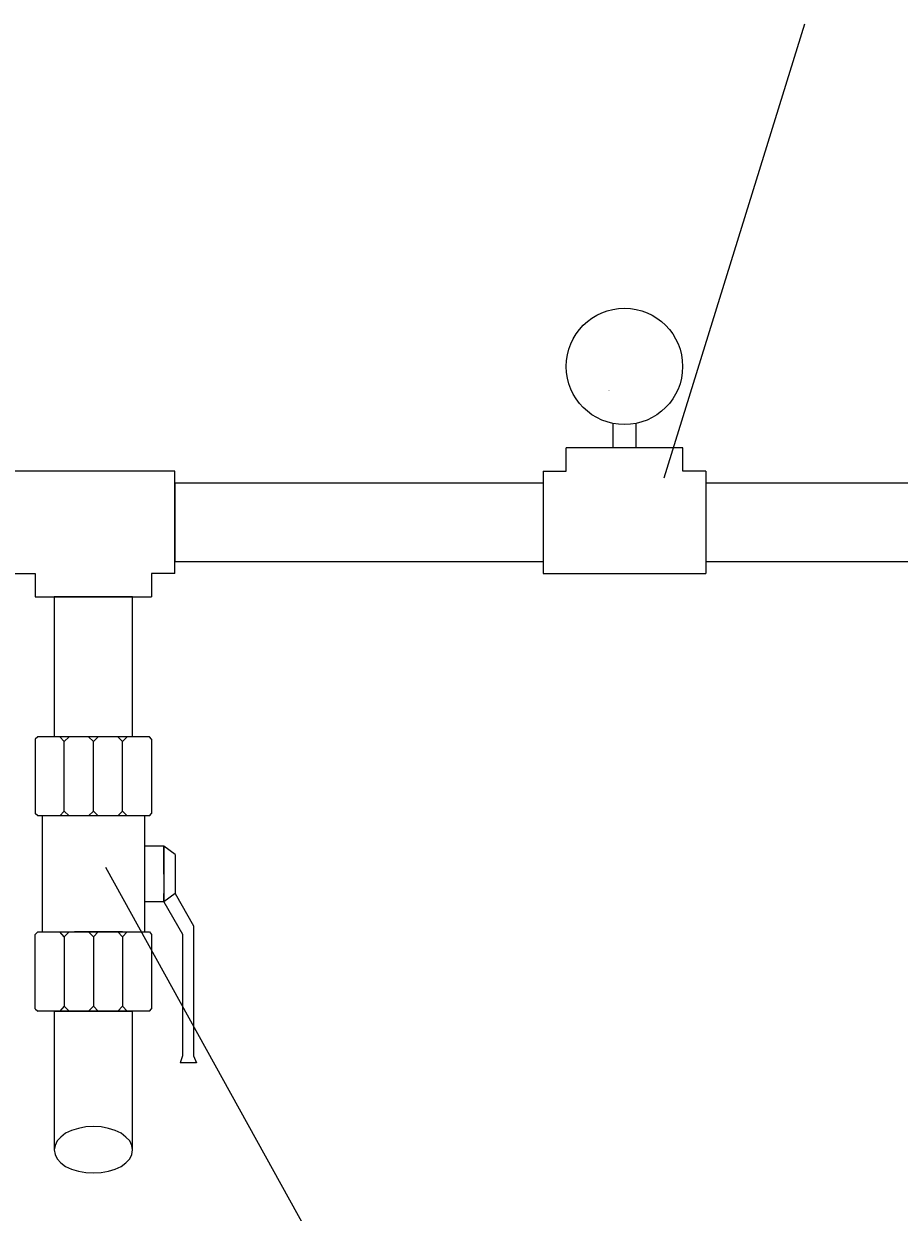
# Model space of a CAD drawing. Header units: millimetres. Extents: x 116 to 15750, y -6945 to 9999.
# Tile 5 of 150: x 5227 to 5497, y -4898 to -4531. Entities that reach past the tile are written whole.
import ezdxf

# ---------------------------------------------------------------- set-up
doc = ezdxf.new("R2010")
doc.units = ezdxf.units.MM
doc.layers.get('0').update_dxf_attribs({"color": 252})
doc.styles.get("Standard").update_dxf_attribs({"font": 'simplex.shx'})

msp = doc.modelspace()

# ---------------------------------------------------------------- linework, layer by layer
at = {"color": 7, "lineweight": 0}
for points in [[(5424.58, -4671.3), (5467.93, -4531.26)], [(5408.77, -4654.52), (5408.77, -4662.05)], [(5415.87, -4654.52), (5415.87, -4662.05)], [(5387.26, -4669.26), (5394.36, -4669.26), (5394.36, -4662.05)], [(5437.38, -4669.26), (5430.28, -4669.26), (5430.28, -4662.05), (5394.36, -4662.05)], [(5273.68, -4669.26), (5223.56, -4669.26)], [(5273.68, -4700.77), (5273.68, -4669.26)], [(5387.26, -4669.26), (5387.26, -4700.77)], [(5437.38, -4669.26), (5437.38, -4700.77)], [(5273.68, -4672.81), (5273.68, -4697.22)], [(5387.26, -4672.91), (5273.68, -4672.91)], [(5387.26, -4672.91), (5387.26, -4697.11)], [(5437.38, -4672.81), (5437.38, -4697.22)], [(5557.63, -4672.91), (5437.38, -4672.91)], [(5437.38, -4672.91), (5437.38, -4697.11)], [(5273.68, -4697.11), (5387.26, -4697.11)], [(5273.68, -4700.77), (5273.68, -4697.22)], [(5437.38, -4697.11), (5557.63, -4697.11)], [(5223.56, -4700.77), (5230.65, -4700.77), (5230.65, -4707.98), (5266.47, -4707.98)], [(5273.68, -4700.77), (5266.47, -4700.77), (5266.47, -4707.98)], [(5387.26, -4700.77), (5437.38, -4700.77)], [(5236.36, -4707.98), (5260.77, -4707.98)], [(5236.46, -4707.98), (5236.46, -4751.11)], [(5260.66, -4707.98), (5236.46, -4707.98)], [(5260.66, -4751.11), (5260.66, -4707.98)], [(5231.41, -4751.11), (5230.65, -4751.86)], [(5230.65, -4751.86), (5230.65, -4774.77)], [(5265.83, -4751.11), (5231.41, -4751.11)], [(5260.77, -4751.11), (5236.36, -4751.11)], [(5239.58, -4752.61), (5238.18, -4751.11)], [(5239.58, -4774.12), (5239.58, -4752.61), (5241.09, -4751.11)], [(5248.62, -4752.61), (5247.11, -4751.11)], [(5248.62, -4774.12), (5248.62, -4752.61), (5250.02, -4751.11)], [(5257.54, -4752.61), (5256.15, -4751.11)], [(5257.54, -4752.61), (5258.94, -4751.11)], [(5257.54, -4774.12), (5257.54, -4752.61)], [(5266.47, -4751.86), (5265.83, -4751.11)], [(5266.47, -4751.86), (5266.47, -4774.77)], [(5231.41, -4775.52), (5230.65, -4774.77)], [(5264.32, -4775.52), (5231.41, -4775.52)], [(5232.81, -4775.52), (5232.81, -4811.34)], [(5239.58, -4774.12), (5238.18, -4775.52)], [(5239.58, -4774.12), (5241.09, -4775.52)], [(5248.62, -4774.12), (5247.11, -4775.52)], [(5248.62, -4774.12), (5250.02, -4775.52)], [(5257.54, -4774.12), (5256.15, -4775.52)], [(5257.54, -4774.12), (5258.94, -4775.52)], [(5265.83, -4775.52), (5264.32, -4775.52), (5264.32, -4811.34)], [(5264.32, -4775.52), (5264.32, -4793.49)], [(5265.83, -4775.52), (5266.47, -4774.77)], [(5270.34, -4793.49), (5270.34, -4784.88), (5270.34, -4802.09), (5264.32, -4802.09)], [(5270.34, -4784.88), (5264.32, -4784.88)], [(5270.34, -4784.88), (5270.34, -4787.46)], [(5273.79, -4787.46), (5270.34, -4784.88)], [(5273.79, -4787.46), (5273.79, -4799.51)], [(5252.27, -4791.33), (5425.23, -5103.9)], [(5270.34, -4802.09), (5270.34, -4799.51)], [(5273.79, -4799.51), (5270.34, -4802.09)], [(5273.79, -4799.51), (5279.49, -4809.4)], [(5270.34, -4802.09), (5276.04, -4811.99)], [(5230.65, -4812.09), (5231.41, -4811.34)], [(5230.65, -4835), (5230.65, -4812.09)], [(5231.41, -4811.34), (5265.83, -4811.34)], [(5239.58, -4812.85), (5238.18, -4811.34)], [(5239.58, -4812.85), (5241.09, -4811.34)], [(5254.64, -4811.34), (5242.7, -4811.34)], [(5248.62, -4812.85), (5247.11, -4811.34)], [(5257.54, -4811.34), (5248.62, -4811.34)], [(5248.62, -4812.85), (5250.02, -4811.34)], [(5257.54, -4812.85), (5256.15, -4811.34)], [(5257.54, -4812.85), (5258.94, -4811.34)], [(5265.83, -4811.34), (5266.47, -4812.09)], [(5266.47, -4812.09), (5266.47, -4835)], [(5276.04, -4811.99), (5276.04, -4849.52)], [(5279.49, -4809.4), (5279.49, -4849.52)], [(5239.58, -4812.85), (5239.58, -4834.25), (5241.09, -4835.76)], [(5248.62, -4812.85), (5248.62, -4834.25), (5250.02, -4835.76)], [(5257.54, -4812.85), (5257.54, -4834.25), (5258.94, -4835.76)], [(5230.65, -4835), (5231.41, -4835.76)], [(5257.54, -4835.76), (5231.41, -4835.76)], [(5236.36, -4835.76), (5260.77, -4835.76)], [(5236.46, -4835.76), (5236.46, -4878.56), (5236.79, -4879.96), (5237.43, -4881.25), (5238.51, -4882.54), (5240.01, -4883.62), (5241.84, -4884.48), (5243.99, -4885.12), (5246.25, -4885.55), (5248.62, -4885.66), (5250.98, -4885.55), (5253.24, -4885.12), (5255.29, -4884.48), (5257.11, -4883.62), (5258.62, -4882.54), (5259.8, -4881.25), (5260.45, -4879.96), (5260.66, -4878.56), (5260.45, -4877.17), (5259.8, -4875.77), (5258.62, -4874.58), (5257.11, -4873.4), (5255.29, -4872.54), (5253.24, -4871.9), (5250.98, -4871.46), (5248.62, -4871.36), (5246.25, -4871.46), (5243.99, -4871.9), (5241.84, -4872.54), (5240.01, -4873.4), (5238.51, -4874.58), (5237.43, -4875.77), (5236.79, -4877.17), (5236.46, -4878.56)], [(5239.58, -4834.25), (5238.18, -4835.76)], [(5248.62, -4835.76), (5239.58, -4835.76)], [(5248.62, -4834.25), (5247.11, -4835.76)], [(5257.54, -4834.25), (5256.15, -4835.76)], [(5265.83, -4835.76), (5257.54, -4835.76)], [(5260.66, -4878.56), (5260.66, -4835.76)], [(5265.83, -4835.76), (5266.47, -4835)], [(5276.04, -4849.52), (5275.29, -4851.67)], [(5280.35, -4851.67), (5275.29, -4851.67)], [(5279.49, -4849.52), (5280.35, -4851.67)]]:
    msp.add_lwpolyline(points, dxfattribs=at)
msp.add_circle((5412.32, -4636.93), 17.94, dxfattribs=at)

# ---------------------------------------------------------------- texts
at = {"color": 7, "insert": (5407.27, -4644.24), "char_height": 0.4901, "attachment_point": 1}
msp.add_mtext('{\\fT3romans.shxHorz3_781032N0|b0|i0|c0;P}', dxfattribs=at)

doc.saveas('drawing.dxf')
